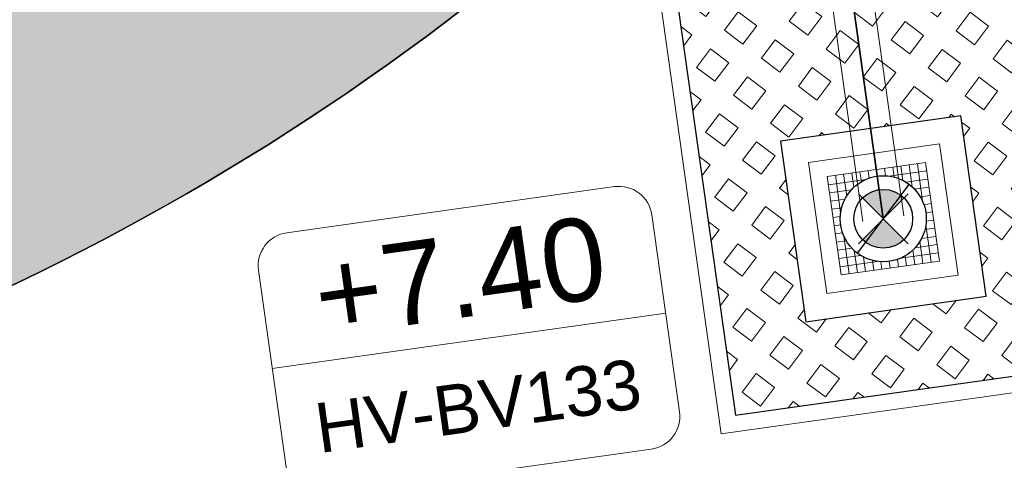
# Model space of a CAD drawing. Extents: x 98477 to 100410, y 398052 to 398969.
# Tile 230 of 256: x 98807.28 to 98813.22, y 398283.54 to 398286.2. Entities that reach past the tile are written whole.
import ezdxf
from ezdxf.enums import TextEntityAlignment as Align

# ---------------------------------------------------------------- set-up
doc = ezdxf.new("R2010")
doc.units = 0
doc.linetypes.add('AL-NUTSTRACE', pattern=[17, 5, -3.5, 0, -3.5, 5])
doc.linetypes.add('RI-DWA', pattern=[9.75, 4.5, -0.75, 0.75, -0.75, 0.75, -0.75, 0.75, -0.75])
for name, color, linetype, lineweight in [('N-KO-kantbegrenzing grondwerk', 70, 'Continuous', 25), ('N-KO-kantverharding', 2, 'Continuous', 25), ('N-KO-opsluitband 100x200mm', 2, 'Continuous', 25), ('N-KO-opsluitband achterkant', 8, 'Continuous', 9), ('N-RI-DWA hoofdriool', 24, 'RI-DWA', 35), ('N-RI-DWA hoofdriool buiswand', 24, 'Continuous', 13), ('N-RI-GWA put', 1, 'Continuous', 25), ('N-RI-GWA putdeksel', 7, 'Continuous', 18), ('N-RI-GWA putnummer', 202, 'Continuous', 18), ('N-RI-GWA putwand', 7, 'Continuous', 18), ("N-VH-arcering 'MAT' grijs 251", 251, 'Continuous', 18), ('N-VH-arcering grasbetontegels', 8, 'Continuous', 9), ('N-VH-arcering printbeton', 8, 'Continuous', 9), ('X-AL-nutstrace VERWERKT', 252, 'AL-NUTSTRACE', 18)]:
    doc.layers.add(name, color=color, linetype=linetype, lineweight=lineweight)
doc.layers.add('X-AL-contourlijnen', color=30, linetype='Continuous', plot=False)
doc.layers.add('X-AL-hulplijn riolering', color=30, linetype='Continuous', plot=False)
doc.styles.add('CS Annotative', font='arial.ttf')

# ---------------------------------------------------------------- blocks, each defined once
blk = doc.blocks.new('*U519')
at = {"flags": 128}
blk.add_lwpolyline([(-0.1564719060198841, -0.2076452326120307), (0.1564719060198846, 0.2076452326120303)], dxfattribs=at)
blk.add_circle((4.264769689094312e-16, 2.982217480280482e-17), 0.26)
at = {"layer": 'N-RI-GWA putdeksel', "flags": 128}
blk.add_lwpolyline([(-0.2553284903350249, -0.3388323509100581), (0.3388323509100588, -0.2553284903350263), (0.255328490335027, 0.3388323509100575), (-0.3388323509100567, 0.2553284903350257)], close=True, dxfattribs=at)
at = {"layer": 'N-RI-GWA putdeksel', "lineweight": 5, "flags": 128}
for points in [[(0.007761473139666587, 0.3040390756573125), (0.01400380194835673, 0.2596225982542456)], [(0.05727487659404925, 0.3109977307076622), (0.0656252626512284, 0.2515816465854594)], [(0.1067882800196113, 0.3179563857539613), (0.118984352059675, 0.231176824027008)], [(0.156301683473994, 0.3249150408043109), (0.1749324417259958, 0.1923503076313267)], [(0.2058150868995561, 0.3318736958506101), (0.2376280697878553, 0.1055125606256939)], [(-0.2893189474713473, 0.2622871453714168), (-0.257505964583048, 0.03592601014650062)], [(-0.2398055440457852, 0.269245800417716), (-0.2211747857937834, 0.1366810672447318)], [(-0.1902921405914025, 0.2762044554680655), (-0.1780960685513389, 0.1894248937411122)], [(-0.1407787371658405, 0.2831631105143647), (-0.1324283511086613, 0.223747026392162)], [(-0.0912653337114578, 0.2901217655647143), (-0.08502300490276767, 0.2457052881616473)], [(-0.04175193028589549, 0.2970804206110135), (-0.03618500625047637, 0.257469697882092)], [(0.03592601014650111, 0.2575059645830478), (0.2622871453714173, 0.2893189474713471)], [(0.1366810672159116, 0.2211747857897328), (0.2692458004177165, 0.239805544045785)], [(-0.3318736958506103, 0.2058150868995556), (-0.1055125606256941, 0.2376280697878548)], [(0.1894248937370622, 0.1780960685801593), (0.2762044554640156, 0.190292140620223)], [(-0.3249150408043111, 0.1563016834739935), (-0.1923503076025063, 0.1749324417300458)], [(-0.317956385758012, 0.1067882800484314), (-0.2311768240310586, 0.1189843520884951)], [(0.2237470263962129, 0.1324283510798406), (0.2831631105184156, 0.1407787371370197)], [(-0.3109977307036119, 0.05727487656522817), (-0.2515816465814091, 0.06562526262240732)], [(0.2457052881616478, 0.08502300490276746), (0.2901217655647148, 0.09126533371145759)], [(-0.3040390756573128, 0.007761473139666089), (-0.2596225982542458, 0.01400380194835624)], [(0.2574696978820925, 0.03618500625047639), (0.297080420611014, 0.04175193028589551)], [(-0.2970804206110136, -0.04175193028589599), (-0.2574696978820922, -0.03618500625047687)], [(0.2515816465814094, -0.06562526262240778), (0.3109977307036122, -0.05727487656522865)], [(0.2575059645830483, -0.0359260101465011), (0.2893189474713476, -0.2622871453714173)], [(0.2596225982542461, -0.01400380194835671), (0.304039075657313, -0.00776147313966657)], [(-0.2901217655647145, -0.09126533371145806), (-0.2457052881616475, -0.08502300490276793)], [(-0.2376280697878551, -0.1055125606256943), (-0.2058150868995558, -0.3318736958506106)], [(0.2311768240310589, -0.1189843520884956), (0.3179563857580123, -0.1067882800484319)], [(-0.2831631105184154, -0.1407787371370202), (-0.2237470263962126, -0.132428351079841)], [(-0.2762044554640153, -0.1902921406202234), (-0.189424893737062, -0.1780960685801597)], [(0.1923503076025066, -0.1749324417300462), (0.3249150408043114, -0.156301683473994)], [(0.2211747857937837, -0.1366810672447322), (0.2398055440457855, -0.2692458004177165)], [(-0.2692458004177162, -0.2398055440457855), (-0.1366810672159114, -0.2211747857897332)], [(-0.1749324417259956, -0.1923503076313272), (-0.1563016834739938, -0.3249150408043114)], [(-0.1189843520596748, -0.2311768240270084), (-0.1067882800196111, -0.3179563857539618)], [(0.1055125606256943, -0.2376280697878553), (0.3318736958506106, -0.205815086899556)], [(0.1324283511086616, -0.2237470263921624), (0.1407787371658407, -0.2831631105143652)], [(0.1780960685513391, -0.1894248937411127), (0.1902921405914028, -0.276204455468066)], [(-0.262287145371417, -0.2893189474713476), (-0.03592601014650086, -0.2575059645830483)], [(-0.06562526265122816, -0.25158164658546), (-0.05727487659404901, -0.3109977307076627)], [(-0.01400380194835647, -0.2596225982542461), (-0.007761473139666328, -0.3040390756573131)], [(0.03618500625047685, -0.2574696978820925), (0.04175193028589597, -0.2970804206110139)], [(0.08502300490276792, -0.2457052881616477), (0.09126533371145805, -0.2901217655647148)]]:
    blk.add_lwpolyline(points, dxfattribs=at)
at = {"layer": 'N-RI-GWA putwand', "flags": 128}
for points in [[(-0.4681022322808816, -0.6211926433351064), (0.6211926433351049, -0.4681022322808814), (0.4681022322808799, 0.6211926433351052), (-0.6211926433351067, 0.4681022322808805)], [(-0.3404379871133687, -0.4517764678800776), (0.4517764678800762, -0.3404379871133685), (0.340437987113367, 0.4517764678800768), (-0.4517764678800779, 0.3404379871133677)]]:
    blk.add_lwpolyline(points, close=True, dxfattribs=at)
blk = doc.blocks.new('*U669')
at = {"layer": 'X-AL-hulplijn riolering'}
for points in [[(-0.6275572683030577, 0.6275572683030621), (7.682743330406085e-16, 0), (0.6275572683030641, 0.6275572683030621, 0.4142135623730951)], [(3.290701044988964e-15, 0), (-0.6275572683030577, -0.6275572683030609, 0.4142135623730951), (0.6275572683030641, -0.6275572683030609)]]:
    blk.add_hatch(color=256, dxfattribs=at).paths.add_polyline_path(points)
at = {"lineweight": 9}
blk.add_line((-18.45658864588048, -4.522851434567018), (-6.573371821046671, -2.8527742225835), dxfattribs=at)
blk.add_lwpolyline([(-16.90962817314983, -8.344750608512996), (-7.006947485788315, -6.953019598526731, 0.414213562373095), (-6.155852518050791, -5.823578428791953), (-6.990891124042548, 0.1180299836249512, 0.414213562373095), (-8.120332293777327, 0.9691249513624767), (-18.02301298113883, -0.4226060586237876, 0.414213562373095), (-18.87410794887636, -1.552047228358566), (-18.0390693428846, -7.49365564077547, 0.414213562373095)], format="xyb", close=True)
at = {"layer": 'X-AL-hulplijn riolering'}
for points in [[(0.7530687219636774, -0.7530687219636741), (-0.7530687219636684, 0.7530687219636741)], [(0.7530687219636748, 0.7530687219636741), (-0.7530687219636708, -0.7530687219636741)]]:
    blk.add_lwpolyline(points, dxfattribs=at)
blk.add_circle((3.290701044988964e-15, 0), 0.8875, dxfattribs=at)
at = {"style": 'CS Annotative'}
for tag, height, p in [('HOOGTE', 2.5, (-12.78996495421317, -1.731194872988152)), ('NR', 1.5, (-12.23999551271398, -5.64443078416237))]:
    blk.add_attdef(tag, text='', height=height, rotation=8.000000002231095, dxfattribs=at).set_placement(p, align=Align.MIDDLE_CENTER)

msp = doc.modelspace()

# ---------------------------------------------------------------- hatches: boundary and pattern name
at = {"layer": "N-VH-arcering 'MAT' grijs 251"}
h = msp.add_hatch(color=256, dxfattribs=at)
h.dxf.hatch_style = 1
edge = h.paths.add_edge_path()
edge.add_line((98801.70985258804, 398275.5025756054), (98759.07881222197, 398269.5111736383))
edge.add_arc((98758.55691309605, 398273.2246788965), 3.749999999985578, 188.0000000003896, 277.9999999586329, ccw=False)
edge.add_line((98754.84340783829, 398272.7027797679), (98754.7320693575, 398273.4949942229))
edge.add_arc((98759.43584268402, 398274.1560664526), 4.75000000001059, 98.00000000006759, 188.0000000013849, ccw=False)
edge.add_line((98758.77477045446, 398278.859839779), (98802.64364589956, 398285.0252081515))
edge.add_arc((98800.79960231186, 398298.1462600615), 13.24999999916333, 278.0000000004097, 315.3695932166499)
edge.add_arc((98814.32101528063, 398284.7981743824), 5.750000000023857, 97.99999999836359, 135.3695932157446, ccw=False)
edge.add_line((98813.52076995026, 398290.4922157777), (98817.94515990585, 398291.114023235))
edge.add_arc((98818.74540523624, 398285.4199818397), 5.750000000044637, 8.00000000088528, 97.99999999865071, ccw=False)
edge.add_line((98824.43944663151, 398286.2202271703), (98832.12180180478, 398231.5574297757))
edge.add_arc((98824.4472242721, 398230.4788382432), 7.74999999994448, -36.90337989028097, 8.000000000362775, ccw=False)
edge.add_line((98830.64450586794, 398225.8252159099), (98822.02531955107, 398214.3469478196))
edge.add_arc((98828.62242576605, 398209.3930917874), 8.249999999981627, 143.0966201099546, 188.000000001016)
edge.add_line((98820.45271419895, 398208.2449137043), (98820.95212056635, 398204.6914527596))
edge.add_line((98820.95212056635, 398204.6914527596), (98824.98814049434, 398175.9736787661))
edge.add_line((98824.98814049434, 398175.9736787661), (98826.34507822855, 398166.3185650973))
edge.add_arc((98829.56344945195, 398166.7708776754), 3.249999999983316, 187.9999999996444, 277.9999999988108)
edge.add_line((98830.01576203, 398163.552506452), (98845.49611657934, 398165.7281284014))
edge.add_line((98845.49611657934, 398165.7281284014), (98850.05134969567, 398166.3683246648))
edge.add_line((98850.05134969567, 398166.3683246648), (98871.26042709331, 398169.349066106))
edge.add_line((98871.26042709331, 398169.349066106), (98879.77673248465, 398170.5459547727))
edge.add_line((98879.77673248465, 398170.5459547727), (98895.91810200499, 398172.8144763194))
edge.add_line((98895.91810200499, 398172.8144763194), (98895.01347684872, 398179.2512187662))
edge.add_line((98895.01347684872, 398179.2512187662), (98835.84495974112, 398170.9356259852))
edge.add_arc((98835.18388751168, 398175.6393993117), 4.749999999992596, 188.0000000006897, 277.9999999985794, ccw=False)
edge.add_line((98830.48011418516, 398174.9783270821), (98825.97718274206, 398207.0183491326))
edge.add_arc((98833.65176027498, 398208.096940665), 7.750000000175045, 143.0966201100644, 188.0000000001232, ccw=False)
edge.add_line((98827.4544786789, 398212.7505629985), (98836.07366499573, 398224.2288310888))
edge.add_arc((98829.47655878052, 398229.1826871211), 8.250000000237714, 323.096620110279, 367.9999999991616)
edge.add_line((98837.64627034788, 398230.3308652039), (98837.34238794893, 398232.4931008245))
edge.add_line((98837.34238794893, 398232.4931008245), (98837.34238780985, 398232.493100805))
edge.add_line((98837.34238780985, 398232.493100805), (98829.68786739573, 398286.9578446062))
edge.add_arc((98835.38190879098, 398287.7580899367), 5.749999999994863, 97.99999999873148, 188.0000000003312, ccw=False)
edge.add_line((98834.58166346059, 398293.452131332), (98882.50500414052, 398300.1873176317))
edge.add_arc((98883.61838894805, 398292.2651730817), 8.000000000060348, 11.632034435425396, 97.9999999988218, ccw=False)
edge.add_line((98891.45409032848, 398293.8781776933), (98890.9995, 398296.0865))
edge.add_line((98890.9995, 398296.0865), (98889.023, 398305.688))
edge.add_line((98889.023, 398305.688), (98888.557, 398307.974))
edge.add_line((98888.557, 398307.974), (98887.38477368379, 398314.7597044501))
edge.add_arc((98879.50153614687, 398313.3978799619), 8.00000000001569, -82.00000000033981, 9.801079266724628, ccw=False)
edge.add_line((98880.6149209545, 398305.475735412), (98872.94460748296, 398304.3977431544))
edge.add_arc((98872.42270835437, 398308.1112484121), 3.749999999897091, 189.4265010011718, 278.00000000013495, ccw=False)
edge.add_arc((92946.7354543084, 397324.3039467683), 6003.049999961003, 9.42650100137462, 10.61166010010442)
edge.add_line((98847.1206531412, 398429.7738954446), (98842.31285519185, 398429.0982035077))
edge.add_arc((92946.7354539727, 397324.3039467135), 5998.200000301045, 9.428546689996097, 10.613773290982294, ccw=False)
edge.add_arc((98860.08948650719, 398306.4687901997), 3.840166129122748, -81.43407539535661, 6.657381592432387, ccw=False)
edge.add_line((98860.66146879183, 398302.6714605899), (98847.18483033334, 398300.7774425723))
edge.add_line((98847.18483033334, 398300.7774425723), (98842.62959721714, 398300.1372463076))
edge.add_line((98842.62959721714, 398300.1372463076), (98820.15051205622, 398296.9780169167))
edge.add_arc((98819.35026672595, 398302.672058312), 5.749999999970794, 187.9999999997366, 277.99999999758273, ccw=False)
edge.add_line((98813.65622533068, 398301.8718129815), (98812.30624625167, 398311.4774132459))
edge.add_line((98812.30624625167, 398311.4774132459), (98811.1093575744, 398319.9937186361))
edge.add_line((98811.1093575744, 398319.9937186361), (98809.24443803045, 398333.2633107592))
edge.add_line((98809.24443803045, 398333.2633107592), (98808.67382831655, 398337.3234098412))
edge.add_line((98808.67382831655, 398337.3234098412), (98807.71353391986, 398344.1562595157))
edge.add_line((98807.71353391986, 398344.1562595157), (98807.70657526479, 398344.2057729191))
edge.add_line((98807.70657526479, 398344.2057729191), (98811.66764753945, 398344.7624653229))
edge.add_line((98811.66764753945, 398344.7624653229), (98829.49247277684, 398347.2675811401))
edge.add_line((98829.49247277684, 398347.2675811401), (98831.96814294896, 398347.6155138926))
edge.add_line((98831.96814294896, 398347.6155138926), (98831.06351779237, 398354.0522563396))
edge.add_line((98831.06351779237, 398354.0522563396), (98828.58784762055, 398353.704323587))
edge.add_line((98828.58784762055, 398353.704323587), (98810.76302238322, 398351.1992077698))
edge.add_line((98810.76302238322, 398351.1992077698), (98806.80195010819, 398350.6425153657))
edge.add_line((98806.80195010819, 398350.6425153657), (98806.79499145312, 398350.6920287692))
edge.add_line((98806.79499145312, 398350.6920287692), (98805.14616655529, 398362.4240275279))
edge.add_line((98805.14616655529, 398362.4240275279), (98805.04836903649, 398363.119893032))
edge.add_line((98805.04836903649, 398363.119893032), (98803.99065346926, 398370.6459303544))
edge.add_line((98803.99065346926, 398370.6459303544), (98802.48758397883, 398381.3408254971))
edge.add_line((98802.48758397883, 398381.3408254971), (98801.4298684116, 398388.8668628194))
edge.add_line((98801.4298684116, 398388.8668628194), (98799.92679892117, 398399.561757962))
edge.add_line((98799.92679892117, 398399.561757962), (98798.86908335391, 398407.0877952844))
edge.add_line((98798.86908335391, 398407.0877952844), (98797.36601386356, 398417.7826904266))
edge.add_line((98797.36601386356, 398417.7826904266), (98796.79540414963, 398421.8427895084))
edge.add_line((98796.79540414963, 398421.8427895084), (98795.88382033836, 398428.3290453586))
edge.add_line((98795.88382033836, 398428.3290453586), (98795.87686168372, 398428.3785587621))
edge.add_line((98795.87686168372, 398428.3785587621), (98799.83793395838, 398428.9352511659))
edge.add_line((98799.83793395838, 398428.9352511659), (98817.66275919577, 398431.4403669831))
edge.add_line((98817.66275919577, 398431.4403669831), (98820.13842936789, 398431.7882997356))
edge.add_line((98820.13842936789, 398431.7882997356), (98819.2338042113, 398438.2250421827))
edge.add_line((98819.2338042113, 398438.2250421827), (98816.75813403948, 398437.87710943))
edge.add_line((98816.75813403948, 398437.87710943), (98798.93330880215, 398435.3719936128))
edge.add_line((98798.93330880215, 398435.3719936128), (98794.9722365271, 398434.8153012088))
edge.add_line((98794.9722365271, 398434.8153012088), (98794.96527787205, 398434.8648146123))
edge.add_line((98794.96527787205, 398434.8648146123), (98793.37870452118, 398446.1538705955))
edge.add_line((98793.37870452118, 398446.1538705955), (98792.73850825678, 398450.7091037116))
edge.add_line((98792.73850825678, 398450.7091037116), (98789.33816684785, 398474.9037900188))
edge.add_line((98789.33816684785, 398474.9037900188), (98783.89169246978, 398474.1383379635))
edge.add_line((98783.89169246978, 398474.1383379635), (98786.76317609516, 398453.7066703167))
edge.add_arc((98782.05940276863, 398453.0455980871), 4.750000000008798, -82.0000000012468, 7.999999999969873, ccw=False)
edge.add_line((98782.72047499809, 398448.3418247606), (98773.11487473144, 398446.9918456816))
edge.add_line((98773.11487473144, 398446.9918456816), (98764.5985693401, 398445.7949570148))
edge.add_line((98764.5985693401, 398445.7949570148), (98743.40683266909, 398442.8166526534))
edge.add_line((98743.40683266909, 398442.8166526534), (98734.89052727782, 398441.6197639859))
edge.add_line((98734.89052727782, 398441.6197639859), (98611.80020633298, 398424.3205475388))
edge.add_line((98611.80020633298, 398424.3205475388), (98607.65702311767, 398453.8008279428))
edge.add_arc((98611.6373665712, 398454.1216500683), 3.993251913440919, 101.39182936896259, 184.6081706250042, ccw=False)
edge.add_line((98610.84862924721, 398458.0362323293), (98611.83889731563, 398458.1754054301))
edge.add_line((98611.83889731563, 398458.1754054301), (98639.5664032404, 398462.0722522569))
edge.add_line((98639.5664032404, 398462.0722522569), (98641.54693937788, 398462.3505984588))
edge.add_line((98641.54693937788, 398462.3505984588), (98659.37176461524, 398464.8557142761))
edge.add_line((98659.37176461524, 398464.8557142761), (98661.84743478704, 398465.2036470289))
edge.add_line((98661.84743478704, 398465.2036470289), (98660.94280963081, 398471.6403894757))
edge.add_line((98660.94280963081, 398471.6403894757), (98649.90132066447, 398470.0886093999))
edge.add_line((98649.90132066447, 398470.0886093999), (98624.64948491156, 398466.5396953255))
edge.add_line((98624.64948491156, 398466.5396953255), (98622.66894877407, 398466.2613491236))
edge.add_line((98622.66894877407, 398466.2613491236), (98604.84412353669, 398463.7562333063))
edge.add_line((98604.84412353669, 398463.7562333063), (98602.86358739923, 398463.4778871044))
edge.add_line((98602.86358739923, 398463.4778871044), (98594.9414428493, 398462.3645022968))
edge.add_line((98594.9414428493, 398462.3645022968), (98576.27488975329, 398459.7410893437))
edge.add_line((98576.27488975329, 398459.7410893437), (98577.17951490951, 398453.3043468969))
edge.add_line((98577.17951490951, 398453.3043468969), (98578.1697829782, 398453.4435199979))
edge.add_line((98578.1697829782, 398453.4435199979), (98598.47059208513, 398456.2943364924))
edge.add_arc((98598.79151287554, 398452.3139562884), 3.993296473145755, 11.424909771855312, 94.60953932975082, ccw=False)
edge.add_line((98602.70568277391, 398453.1049624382), (98606.84886598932, 398423.6246820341))
edge.add_line((98606.84886598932, 398423.6246820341), (98548.81915716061, 398415.4691383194))
edge.add_arc((98548.15808493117, 398420.172911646), 4.750000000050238, 188.0000000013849, 277.99999999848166, ccw=False)
edge.add_line((98543.45431160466, 398419.5118394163), (98539.76818545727, 398445.7399897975))
edge.add_line((98539.76818545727, 398445.7399897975), (98538.97597100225, 398445.6286513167))
edge.add_line((98538.97597100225, 398445.6286513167), (98538.73241807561, 398447.361620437))
edge.add_line((98538.73241807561, 398447.361620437), (98534.77134580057, 398446.8049280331))
edge.add_line((98534.77134580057, 398446.8049280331), (98536.52992450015, 398434.2919904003))
edge.add_line((98536.52992450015, 398434.2919904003), (98537.17012076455, 398429.7367572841))
edge.add_line((98537.17012076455, 398429.7367572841), (98538.39484405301, 398421.0223982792))
edge.add_line((98538.39484405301, 398421.0223982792), (98539.03504031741, 398416.467165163))
edge.add_line((98539.03504031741, 398416.467165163), (98541.02521566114, 398402.30633178))
edge.add_line((98541.02521566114, 398402.30633178), (98541.66541192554, 398397.7510986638))
edge.add_line((98541.66541192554, 398397.7510986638), (98543.65558726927, 398383.5902652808))
edge.add_line((98543.65558726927, 398383.5902652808), (98544.29578353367, 398379.0350321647))
edge.add_line((98544.29578353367, 398379.0350321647), (98545.60401068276, 398369.7265123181))
edge.add_arc((98543.87104156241, 398369.4829593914), 1.750000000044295, -82.00000000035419, 7.99999999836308, ccw=False)
edge.add_line((98544.11459448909, 398367.7499902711), (98522.47723718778, 398364.7090580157))
edge.add_line((98522.47723718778, 398364.7090580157), (98523.21485462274, 398359.4606372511))
edge.add_line((98523.21485462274, 398359.4606372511), (98545.05026553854, 398362.5294041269))
edge.add_line((98545.05026553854, 398362.5294041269), (98549.60549865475, 398363.1696003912))
edge.add_line((98549.60549865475, 398363.1696003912), (98564.16243926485, 398365.2154449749))
edge.add_arc((98564.82351149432, 398360.5116716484), 4.749999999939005, 8.000000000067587, 97.99999999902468, ccw=False)
edge.add_line((98569.5272848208, 398361.172743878), (98576.49985717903, 398311.5603136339))
edge.add_arc((98571.7960838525, 398310.8992414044), 4.749999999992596, -82.0000000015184, 7.999999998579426, ccw=False)
edge.add_line((98572.45715608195, 398306.1954680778), (98563.84182388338, 398304.9846620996))
edge.add_line((98563.84182388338, 398304.9846620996), (98559.28659076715, 398304.3444658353))
edge.add_line((98559.28659076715, 398304.3444658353), (98541.0161448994, 398301.7767221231))
edge.add_line((98541.0161448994, 398301.7767221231), (98541.7537623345, 398296.5283013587))
edge.add_line((98541.7537623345, 398296.5283013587), (98553.88454617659, 398298.2331718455))
edge.add_arc((98554.12809910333, 398296.5002027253), 1.749999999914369, 7.999999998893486, 98.0000000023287, ccw=False)
edge.add_line((98555.86106822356, 398296.7437556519), (98557.35022040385, 398286.1478873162))
edge.add_line((98557.35022040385, 398286.1478873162), (98557.99041666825, 398281.5926542))
edge.add_line((98557.99041666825, 398281.5926542), (98560.13368242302, 398266.3425259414))
edge.add_line((98560.13368242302, 398266.3425259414), (98560.77387868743, 398261.7872928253))
edge.add_line((98560.77387868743, 398261.7872928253), (98562.9171444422, 398246.5371645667))
edge.add_line((98562.9171444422, 398246.5371645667), (98563.5573407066, 398241.9819314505))
edge.add_line((98563.5573407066, 398241.9819314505), (98565.70060646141, 398226.7318031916))
edge.add_line((98565.70060646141, 398226.7318031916), (98566.34080272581, 398222.1765700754))
edge.add_line((98566.34080272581, 398222.1765700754), (98567.56552601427, 398213.4622110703))
edge.add_line((98567.56552601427, 398213.4622110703), (98568.20572227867, 398208.9069779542))
edge.add_line((98568.20572227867, 398208.9069779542), (98576.53105717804, 398149.6691420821))
edge.add_line((98576.53105717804, 398149.6691420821), (98576.55610833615, 398149.4908938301))
edge.add_line((98576.55610833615, 398149.4908938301), (98535.4599834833, 398143.7152101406))
edge.add_line((98535.4599834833, 398143.7152101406), (98536.3465161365, 398137.4072025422))
edge.add_line((98536.3465161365, 398137.4072025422), (98537.33678420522, 398137.5463756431))
edge.add_line((98537.33678420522, 398137.5463756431), (98577.44264098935, 398143.1828862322))
edge.add_line((98577.44264098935, 398143.1828862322), (98578.76478544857, 398133.7753395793))
edge.add_line((98578.76478544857, 398133.7753395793), (98538.65892866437, 398128.1388289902))
edge.add_line((98538.65892866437, 398128.1388289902), (98537.66866059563, 398127.9996558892))
edge.add_line((98537.66866059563, 398127.9996558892), (98538.57328575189, 398121.5629134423))
edge.add_line((98538.57328575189, 398121.5629134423), (98579.66941060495, 398127.3385971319))
edge.add_line((98579.66941060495, 398127.3385971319), (98579.67636925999, 398127.2890837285))
edge.add_line((98579.67636925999, 398127.2890837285), (98580.7660946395, 398119.5352847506))
edge.add_line((98580.7660946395, 398119.5352847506), (98582.57534495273, 398106.6617998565))
edge.add_line((98582.57534495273, 398106.6617998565), (98583.06245080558, 398103.1958616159))
edge.add_line((98583.06245080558, 398103.1958616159), (98584.87170111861, 398090.3223767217))
edge.add_line((98584.87170111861, 398090.3223767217), (98585.35880697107, 398086.8564384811))
edge.add_line((98585.35880697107, 398086.8564384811), (98587.16805728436, 398073.9829535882))
edge.add_line((98587.16805728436, 398073.9829535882), (98588.14928671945, 398067.0011433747))
edge.add_arc((98585.92118356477, 398066.6880038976), 2.249999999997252, -71.05267843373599, 7.999999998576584, ccw=False)
edge.add_line((98586.6517556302, 398064.5599145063), (98587.08769329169, 398064.7095716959))
edge.add_line((98587.08769329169, 398064.7095716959), (98595.76511800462, 398067.6885274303))
edge.add_line((98595.76511800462, 398067.6885274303), (98596.09256923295, 398067.8009412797))
edge.add_arc((98595.36199716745, 398069.9290306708), 2.249999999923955, 187.9999999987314, 288.947321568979, ccw=False)
edge.add_line((98593.13389401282, 398069.6158911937), (98582.46560133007, 398145.5247379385))
edge.add_arc((98587.16937465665, 398146.1858101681), 4.750000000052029, 98.00000000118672, 187.9999999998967, ccw=False)
edge.add_line((98586.50830242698, 398150.8895834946), (98609.06670264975, 398154.0599598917))
edge.add_line((98609.06670264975, 398154.0599598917), (98621.30783352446, 398156.2004915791))
edge.add_line((98621.30783352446, 398156.2004915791), (98618.71337939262, 398174.6609919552))
edge.add_line((98618.71337939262, 398174.6609919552), (98600.88855415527, 398172.155876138))
edge.add_line((98600.88855415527, 398172.155876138), (98602.70587460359, 398159.2249692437))
edge.add_line((98602.70587460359, 398159.2249692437), (98585.67326382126, 398156.8311919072))
edge.add_arc((98585.08617653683, 398161.633146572), 4.837710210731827, 189.0296070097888, 276.97039299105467, ccw=False)
edge.add_line((98580.30841826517, 398160.8738930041), (98573.6350680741, 398208.3572469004))
edge.add_line((98573.6350680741, 398208.3572469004), (98572.71652560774, 398214.8930161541))
edge.add_line((98572.71652560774, 398214.8930161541), (98570.01656744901, 398234.1042166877))
edge.add_line((98570.01656744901, 398234.1042166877), (98569.09802498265, 398240.6399859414))
edge.add_line((98569.09802498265, 398240.6399859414), (98568.63179509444, 398243.9573839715))
edge.add_line((98568.63179509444, 398243.9573839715), (98568.16556520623, 398247.2747820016))
edge.add_arc((98572.86933853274, 398247.9358542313), 4.74999999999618, 98.00000000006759, 188.0000000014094, ccw=False)
edge.add_line((98572.20826630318, 398252.6396275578), (98597.85620928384, 398256.2442108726))
edge.add_line((98597.85620928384, 398256.2442108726), (98604.39197853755, 398257.1627533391))
edge.add_line((98604.39197853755, 398257.1627533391), (98619.64210679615, 398259.3060190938))
edge.add_line((98619.64210679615, 398259.3060190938), (98626.17787604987, 398260.2245615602))
edge.add_line((98626.17787604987, 398260.2245615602), (98639.44746817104, 398262.089481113))
edge.add_line((98639.44746817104, 398262.089481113), (98639.4969815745, 398262.096439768))
edge.add_line((98639.4969815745, 398262.096439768), (98640.05367397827, 398258.1353674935))
edge.add_line((98640.05367397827, 398258.1353674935), (98641.8629242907, 398245.2618825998))
edge.add_line((98641.8629242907, 398245.2618825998), (98642.14127049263, 398243.2813464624))
edge.add_line((98642.14127049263, 398243.2813464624), (98643.25465530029, 398235.3592019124))
edge.add_line((98643.25465530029, 398235.3592019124), (98644.5767997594, 398225.9516552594))
edge.add_line((98644.5767997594, 398225.9516552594), (98646.03811731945, 398215.5538405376))
edge.add_line((98646.03811731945, 398215.5538405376), (98646.38605007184, 398213.0781703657))
edge.add_line((98646.38605007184, 398213.0781703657), (98652.82279251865, 398213.9827955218))
edge.add_line((98652.82279251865, 398213.9827955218), (98652.47485976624, 398216.4584656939))
edge.add_line((98652.47485976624, 398216.4584656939), (98651.70940771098, 398221.904940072))
edge.add_line((98651.70940771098, 398221.904940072), (98651.43106150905, 398223.8854762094))
edge.add_line((98651.43106150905, 398223.8854762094), (98649.62181119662, 398236.758961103))
edge.add_line((98649.62181119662, 398236.758961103), (98649.34346499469, 398238.7394972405))
edge.add_line((98649.34346499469, 398238.7394972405), (98646.49041642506, 398259.0399926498))
edge.add_line((98646.49041642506, 398259.0399926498), (98645.93372402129, 398263.0010649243))
edge.add_line((98645.93372402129, 398263.0010649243), (98645.98323742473, 398263.0080235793))
edge.add_line((98645.98323742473, 398263.0080235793), (98654.39783815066, 398264.1906185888))
edge.add_line((98654.39783815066, 398264.1906185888), (98722.62535253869, 398273.7793704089))
edge.add_line((98722.62535253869, 398273.7793704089), (98731.14165792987, 398274.9762590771))
edge.add_line((98731.14165792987, 398274.9762590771), (98743.97026282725, 398276.7792019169))
edge.add_arc((98744.55735011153, 398271.9772472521), 4.837710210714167, 9.02960700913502, 96.9703929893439, ccw=False)
edge.add_line((98749.33510838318, 398272.73650082), (98750.7268393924, 398262.8338201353))
edge.add_line((98750.7268393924, 398262.8338201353), (98752.41029510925, 398263.0704144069))
edge.add_line((98752.41029510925, 398263.0704144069), (98756.96552822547, 398263.7106106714))
edge.add_line((98756.96552822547, 398263.7106106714), (98772.21565648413, 398265.8538764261))
edge.add_line((98772.21565648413, 398265.8538764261), (98776.77088960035, 398266.4940726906))
edge.add_line((98776.77088960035, 398266.4940726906), (98795.98209013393, 398269.1940308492))
edge.add_line((98795.98209013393, 398269.1940308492), (98800.53732325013, 398269.8342271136))
edge.add_line((98800.53732325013, 398269.8342271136), (98802.46834598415, 398270.1056146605))
edge.add_line((98802.46834598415, 398270.1056146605), (98801.70985258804, 398275.5025756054))
edge = h.paths.add_edge_path(flags=16)
edge.add_line((98744.0622075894, 398333.4636472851), (98751.98435213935, 398334.5770320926))
edge.add_line((98751.98435213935, 398334.5770320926), (98753.96600319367, 398334.8555349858))
edge.add_line((98753.96600319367, 398334.8555349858), (98764.36270300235, 398336.316695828))
edge.add_line((98764.36270300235, 398336.316695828), (98764.36270299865, 398336.3166958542))
edge.add_line((98764.36270299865, 398336.3166958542), (98766.34323913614, 398336.5950420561))
edge.add_line((98766.34323913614, 398336.5950420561), (98774.26538368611, 398337.7084268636))
edge.add_line((98774.26538368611, 398337.7084268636), (98774.24729118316, 398337.8371617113))
edge.add_line((98774.24729118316, 398337.8371617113), (98802.48973650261, 398341.8063785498))
edge.add_line((98802.48973650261, 398341.8063785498), (98803.0185942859, 398338.0433598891))
edge.add_line((98803.0185942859, 398338.0433598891), (98808.47417984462, 398299.2248515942))
edge.add_arc((98800.79960231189, 398298.1462600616), 7.750000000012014, -82.00000000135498, 8.000000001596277, ccw=False)
edge.add_line((98801.87819384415, 398290.4716825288), (98771.96746476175, 398286.2680036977))
edge.add_line((98771.96746476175, 398286.2680036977), (98767.41223164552, 398285.6278074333))
edge.add_line((98767.41223164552, 398285.6278074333), (98755.13290759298, 398283.9020609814))
edge.add_line((98755.13290759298, 398283.9020609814), (98746.61660220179, 398282.7051723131))
edge.add_line((98746.61660220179, 398282.7051723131), (98730.37620587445, 398280.4227334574))
edge.add_line((98730.37620587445, 398280.4227334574), (98721.85990048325, 398279.2258447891))
edge.add_line((98721.85990048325, 398279.2258447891), (98654.3282516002, 398269.7348904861))
edge.add_arc((98653.66717937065, 398274.4386638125), 4.749999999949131, 187.9999999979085, 277.9999999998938, ccw=False)
edge.add_line((98648.96340604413, 398273.7775915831), (98644.1340994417, 398308.1398935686))
edge.add_line((98644.1340994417, 398308.1398935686), (98642.93721077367, 398316.6561989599))
edge.add_line((98642.93721077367, 398316.6561989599), (98640.29988051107, 398335.4217788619))
edge.add_line((98640.29988051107, 398335.4217788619), (98638.12129075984, 398335.1155980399))
edge.add_line((98638.12129075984, 398335.1155980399), (98637.23004949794, 398334.990342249))
edge.add_line((98637.23004949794, 398334.990342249), (98635.05145974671, 398334.6841614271))
edge.add_line((98635.05145974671, 398334.6841614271), (98635.74036659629, 398329.7823344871))
edge.add_line((98635.74036659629, 398329.7823344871), (98636.93725526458, 398321.266029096))
edge.add_line((98636.93725526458, 398321.266029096), (98638.384655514, 398310.967241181))
edge.add_line((98638.384655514, 398310.967241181), (98639.02485177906, 398306.4120080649))
edge.add_line((98639.02485177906, 398306.4120080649), (98641.16811753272, 398291.1618798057))
edge.add_line((98641.16811753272, 398291.1618798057), (98642.36500620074, 398282.6455744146))
edge.add_line((98642.36500620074, 398282.6455744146), (98643.71498527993, 398273.0399741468))
edge.add_arc((98639.01121195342, 398272.3789019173), 4.749999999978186, -82.00000000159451, 7.999999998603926, ccw=False)
edge.add_line((98639.67228418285, 398267.6751285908), (98619.32227537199, 398264.8151213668))
edge.add_line((98619.32227537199, 398264.8151213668), (98614.27190822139, 398264.1053385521))
edge.add_line((98614.27190822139, 398264.1053385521), (98593.92189940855, 398261.2453313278))
edge.add_arc((98593.26082717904, 398265.9491046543), 4.750000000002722, 188.0000000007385, 277.9999999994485, ccw=False)
edge.add_line((98588.55705385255, 398265.2880324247), (98581.77932383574, 398313.5140873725))
edge.add_line((98581.77932383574, 398313.5140873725), (98580.58243516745, 398322.0303927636))
edge.add_line((98580.58243516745, 398322.0303927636), (98575.23122943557, 398360.1062000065))
edge.add_line((98575.23122943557, 398360.1062000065), (98574.59103317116, 398364.6614331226))
edge.add_line((98574.59103317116, 398364.6614331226), (98572.66348572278, 398378.3766458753))
edge.add_line((98572.66348572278, 398378.3766458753), (98571.18825085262, 398388.8734874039))
edge.add_line((98571.18825085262, 398388.8734874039), (98568.51612731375, 398407.8866343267))
edge.add_arc((98573.21990064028, 398408.5477065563), 4.750000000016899, 97.9999999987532, 188.0000000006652, ccw=False)
edge.add_line((98572.55882841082, 398413.2514798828), (98607.11918401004, 398418.1086211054))
edge.add_line((98607.11918401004, 398418.1086211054), (98607.61431804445, 398418.1782076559))
edge.add_line((98607.61431804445, 398418.1782076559), (98611.58353488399, 398389.9357623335))
edge.add_line((98611.58353488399, 398389.9357623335), (98611.454800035, 398389.9176698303))
edge.add_line((98611.454800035, 398389.9176698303), (98613.2640503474, 398377.0441849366))
edge.add_line((98613.2640503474, 398377.0441849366), (98613.33363689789, 398376.5490509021))
edge.add_line((98613.33363689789, 398376.5490509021), (98626.20712179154, 398378.3583012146))
edge.add_line((98626.20712179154, 398378.3583012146), (98628.18765792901, 398378.6366474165))
edge.add_line((98628.18765792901, 398378.6366474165), (98636.10980247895, 398379.7500322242))
edge.add_line((98636.10980247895, 398379.7500322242), (98648.36932117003, 398381.4729952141))
edge.add_line((98648.36932117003, 398381.4729952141), (98647.4646960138, 398387.9097376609))
edge.add_line((98647.4646960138, 398387.9097376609), (98634.59121112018, 398386.1004873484))
edge.add_line((98634.59121112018, 398386.1004873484), (98632.49184281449, 398385.8054403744))
edge.add_line((98632.49184281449, 398385.8054403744), (98619.73719008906, 398384.0128908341))
edge.add_line((98619.73719008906, 398384.0128908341), (98617.50908693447, 398383.6997513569))
edge.add_line((98617.50908693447, 398383.6997513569), (98612.56565838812, 398418.8740731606))
edge.add_line((98612.56565838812, 398418.8740731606), (98613.06079242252, 398418.943659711))
edge.add_line((98613.06079242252, 398418.943659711), (98667.57504960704, 398426.6051389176))
edge.add_line((98667.57504960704, 398426.6051389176), (98722.08930679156, 398434.2666181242))
edge.add_line((98722.08930679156, 398434.2666181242), (98726.14940587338, 398434.8372278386))
edge.add_line((98726.14940587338, 398434.8372278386), (98759.42241298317, 398439.51344403))
edge.add_line((98759.42241298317, 398439.51344403), (98763.48251206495, 398440.084053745))
edge.add_line((98763.48251206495, 398440.084053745), (98783.48592705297, 398442.8953503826))
edge.add_arc((98784.14699928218, 398438.191577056), 4.750000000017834, 8.000000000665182, 97.99999999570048, ccw=False)
edge.add_line((98788.85077260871, 398438.8526492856), (98795.6145853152, 398390.7256211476))
edge.add_arc((98790.91081198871, 398390.064548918), 4.749999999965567, -82.00000000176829, 8.000000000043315, ccw=False)
edge.add_line((98791.57188421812, 398385.3607755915), (98787.36324492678, 398384.7692899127))
edge.add_line((98787.36324492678, 398384.7692899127), (98774.48976003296, 398382.9600396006))
edge.add_line((98774.48976003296, 398382.9600396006), (98766.12199485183, 398381.7840268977))
edge.add_line((98766.12199485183, 398381.7840268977), (98766.07248144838, 398381.7770682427))
edge.add_line((98766.07248144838, 398381.7770682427), (98764.94517930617, 398389.7982395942))
edge.add_line((98764.94517930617, 398389.7982395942), (98762.09213076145, 398410.0987350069))
edge.add_line((98762.09213076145, 398410.0987350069), (98761.95295766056, 398411.0890030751))
edge.add_line((98761.95295766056, 398411.0890030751), (98755.5162152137, 398410.1843779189))
edge.add_line((98755.5162152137, 398410.1843779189), (98755.65538831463, 398409.1941098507))
edge.add_line((98755.65538831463, 398409.1941098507), (98758.50843688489, 398388.893614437))
edge.add_line((98758.50843688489, 398388.893614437), (98759.63573900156, 398380.8724430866))
edge.add_line((98759.63573900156, 398380.8724430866), (98759.5862255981, 398380.8654844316))
edge.add_line((98759.5862255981, 398380.8654844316), (98748.79230364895, 398379.3484976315))
edge.add_line((98748.79230364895, 398379.3484976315), (98744.23707053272, 398378.7083013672))
edge.add_line((98744.23707053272, 398378.7083013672), (98741.31577972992, 398378.2977407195))
edge.add_line((98741.31577972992, 398378.2977407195), (98735.86930535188, 398377.532288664))
edge.add_line((98735.86930535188, 398377.532288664), (98732.94801454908, 398377.1217280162))
edge.add_line((98732.94801454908, 398377.1217280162), (98728.39278143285, 398376.4815317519))
edge.add_line((98728.39278143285, 398376.4815317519), (98718.31915239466, 398375.0657755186))
edge.add_arc((98720.44154218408, 398359.9641874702), 15.25000000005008, 97.9999999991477, 128.0000000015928)
edge.add_line((98711.052704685, 398371.9813514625), (98707.24934533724, 398369.0098414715))
edge.add_line((98707.24934533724, 398369.0098414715), (98710.51235115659, 398364.8333844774))
edge.add_line((98710.51235115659, 398364.8333844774), (98713.62044188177, 398367.261691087))
edge.add_arc((98721.25410813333, 398357.3241039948), 12.53110121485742, 99.37790491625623, 127.53006232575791, ccw=False)
edge.add_line((98719.21222162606, 398369.6877279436), (98728.55711414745, 398371.001066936))
edge.add_line((98728.55711414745, 398371.001066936), (98733.11234726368, 398371.6412632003))
edge.add_line((98733.11234726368, 398371.6412632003), (98743.90626921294, 398373.1582500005))
edge.add_line((98743.90626921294, 398373.1582500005), (98752.42257460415, 398374.3551386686))
edge.add_line((98752.42257460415, 398374.3551386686), (98763.21649655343, 398375.8721254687))
edge.add_line((98763.21649655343, 398375.8721254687), (98767.77172966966, 398376.512321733))
edge.add_line((98767.77172966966, 398376.512321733), (98793.32064568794, 398380.102987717))
edge.add_arc((98793.7681908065, 398376.2908113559), 3.838357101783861, 9.304190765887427, 96.69580920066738, ccw=False)
edge.add_line((98797.55605007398, 398376.9113815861), (98799.60189465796, 398362.3544409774))
edge.add_line((98799.60189465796, 398362.3544409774), (98801.64078058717, 398347.8470137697))
edge.add_line((98801.64078058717, 398347.8470137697), (98801.71036713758, 398347.3518797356))
edge.add_line((98801.71036713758, 398347.3518797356), (98773.46792181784, 398343.3826628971))
edge.add_line((98773.46792181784, 398343.3826628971), (98773.36075853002, 398344.1451693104))
edge.add_line((98773.36075853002, 398344.1451693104), (98770.8850883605, 398343.7972365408))
edge.add_line((98770.8850883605, 398343.7972365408), (98758.01160346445, 398341.9879862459))
edge.add_line((98758.01160346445, 398341.9879862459), (98756.03106732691, 398341.7096400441))
edge.add_line((98756.03106732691, 398341.7096400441), (98743.15758242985, 398339.900389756))
edge.add_line((98743.15758242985, 398339.900389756), (98743.15758243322, 398339.9003897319))
edge.add_line((98743.15758243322, 398339.9003897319), (98742.16731436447, 398339.761216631))
edge.add_line((98742.16731436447, 398339.761216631), (98743.07193952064, 398333.3244741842))
edge.add_line((98743.07193952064, 398333.3244741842), (98744.0622075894, 398333.4636472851))
edge = h.paths.add_edge_path(flags=16)
edge.add_line((98545.99047331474, 398402.9031704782), (98545.73996173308, 398404.6856530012))
edge.add_arc((98550.44373505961, 398405.3467252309), 4.750000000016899, 98.00000000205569, 188.0000000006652, ccw=False)
edge.add_line((98549.78266282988, 398410.0504985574), (98557.70480737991, 398411.1638833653))
edge.add_arc((98558.36587960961, 398406.4601100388), 4.750000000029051, 8.000000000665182, 98.00000000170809, ccw=False)
edge.add_line((98563.06965293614, 398407.1211822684), (98563.35495779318, 398405.0911327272))
edge.add_line((98563.35495779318, 398405.0911327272), (98565.09462155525, 398392.7127818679))
edge.add_line((98565.09462155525, 398392.7127818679), (98565.44255430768, 398390.237111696))
edge.add_line((98565.44255430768, 398390.237111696), (98567.18221806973, 398377.8587608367))
edge.add_line((98567.18221806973, 398377.8587608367), (98567.46752292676, 398375.8287112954))
edge.add_arc((98562.76374960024, 398375.1676390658), 4.749999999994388, -82.00000000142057, 7.9999999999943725, ccw=False)
edge.add_line((98563.42482182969, 398370.4638657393), (98555.50267727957, 398369.3504809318))
edge.add_arc((98554.84160505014, 398374.0542542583), 4.749999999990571, 187.9999999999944, 277.99999999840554, ccw=False)
edge.add_line((98550.13783172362, 398373.3931820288), (98549.88732014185, 398375.1756645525))
edge.add_line((98549.88732014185, 398375.1756645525), (98548.07806982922, 398388.0491494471))
edge.add_line((98548.07806982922, 398388.0491494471), (98547.79972362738, 398390.0296855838))
edge.add_line((98547.79972362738, 398390.0296855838), (98545.99047331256, 398402.9031704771))
edge = h.paths.add_edge_path(flags=16)
edge.add_line((98580.97427237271, 398279.7231952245), (98580.69592617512, 398281.7037313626))
edge.add_line((98580.69592617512, 398281.7037313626), (98579.23460861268, 398292.1015460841))
edge.add_line((98579.23460861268, 398292.1015460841), (98578.55961907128, 398296.9043462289))
edge.add_arc((98573.85584574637, 398296.2432739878), 4.750000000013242, 8.000000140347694, 98.00000000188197)
edge.add_line((98573.19477351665, 398300.9470473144), (98565.5697093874, 398299.8754144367))
edge.add_arc((98566.23078161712, 398295.1716411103), 4.749999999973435, 98.00000000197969, 186.1903587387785)
edge.add_line((98561.5084782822, 398294.6594387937), (98561.50613232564, 398294.659109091))
edge.add_line((98561.50613232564, 398294.659109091), (98563.66331539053, 398279.3099540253))
edge.add_line((98563.66331539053, 398279.3099540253), (98563.94166159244, 398277.329417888))
edge.add_line((98563.94166159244, 398277.329417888), (98566.09884465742, 398261.9802628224))
edge.add_line((98566.09884465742, 398261.9802628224), (98566.10119061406, 398261.980592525))
edge.add_arc((98570.78174201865, 398262.7898752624), 4.749999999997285, 189.8096412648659, 277.9999999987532)
edge.add_line((98571.4428142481, 398258.0861019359), (98579.06787837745, 398259.1577348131))
edge.add_arc((98578.406806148, 398263.8615081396), 4.749999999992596, 277.9999999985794, 367.9999999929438)
edge.add_line((98583.11057947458, 398264.5225803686), (98582.43558993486, 398269.325380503))
edge.add_line((98582.43558993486, 398269.325380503), (98580.97427237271, 398279.7231952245))
edge = h.paths.add_edge_path(flags=16)
edge.add_line((98615.08128089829, 398162.7819088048), (98614.48868373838, 398166.998456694))
edge.add_arc((98612.75571461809, 398166.7549037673), 1.749999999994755, 8.000000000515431, 98.00000000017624)
edge.add_line((98612.51216169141, 398168.4878728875), (98608.55108941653, 398167.9311804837))
edge.add_arc((98608.79464234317, 398166.1982113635), 1.749999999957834, 97.99999999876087, 188.000000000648)
edge.add_line((98607.06167322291, 398165.9546584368), (98607.65427038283, 398161.7381105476))
edge.add_arc((98609.38723950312, 398161.9816634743), 1.749999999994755, 188.0000000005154, 277.999999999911)
edge.add_line((98609.6307924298, 398160.248694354), (98613.59186470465, 398160.8053867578))
edge.add_arc((98613.348311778, 398162.5383558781), 1.749999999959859, 277.9999999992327, 368.0000000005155)
at = {"layer": 'N-VH-arcering grasbetontegels'}
h = msp.add_hatch(dxfattribs=at)
h.set_pattern_fill('CS-GRASBETONSTEEN', color=256, angle=1.077332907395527e-08)
h.set_pattern_definition([(53.00000001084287, (19448.54779836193, 79321.54942094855), (-0.2236179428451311, 0.1685082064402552), [0.14, -0.14]), (143.0000000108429, (19448.54779836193, 79321.54942094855), (-0.1685082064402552, -0.2236179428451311), [0.14, -0.14]), (53.00000001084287, (19448.43599046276, 79321.63367424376), (-0.2236179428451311, 0.1685082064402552), [0.14, -0.14]), (143.0000000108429, (19448.63205165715, 79321.6612288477), (-0.1685082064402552, -0.2236179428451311), [0.14, -0.14])])
edge = h.paths.add_edge_path()
edge.add_line((98814.19605855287, 398290.4861386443), (98813.53468726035, 398290.3931889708))
edge.add_arc((98814.32101528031, 398284.7981743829), 5.649999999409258, 97.99999999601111, 128.0835135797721)
edge.add_line((98810.83604208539, 398289.2453602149), (98811.59995219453, 398283.8098573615))
edge.add_line((98811.59995219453, 398283.8098573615), (98815.06589043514, 398284.2969632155))
edge.add_line((98815.06589043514, 398284.2969632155), (98814.19605855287, 398290.4861386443))
h.paths.add_polyline_path([(98812.96170414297, 398285.616963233), (98811.87240926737, 398285.4638728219), (98812.02549967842, 398284.3745779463), (98813.11479455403, 398284.5276683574)], flags=16)
at = {"layer": 'N-VH-arcering printbeton'}
h = msp.add_hatch(dxfattribs=at)
h.set_pattern_fill('CS-PRINTBETON', color=256)
h.set_pattern_definition([(45, (0, 0), (-0.3535533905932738, 0.3535533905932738), []), (45, (0.35, 0), (-0.3535533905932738, 0.3535533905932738), [0.5000000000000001, -0.2])])
edge = h.paths.add_edge_path()
edge.add_arc((98814.32101528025, 398284.7981743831), 3.999999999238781, 96.71781849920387, 135.3695932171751, ccw=False)
edge.add_line((98813.8530968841, 398288.770711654), (98818.18690073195, 398289.3807990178))
edge.add_arc((98818.74540523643, 398285.41998184), 3.999999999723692, 7.999999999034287, 98.02621236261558, ccw=False)
edge.add_line((98822.70647751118, 398285.9766742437), (98822.99874102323, 398283.8971112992))
edge.add_line((98822.99874102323, 398283.8971112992), (98824.73171014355, 398284.1406642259))
edge.add_line((98824.73171014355, 398284.1406642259), (98824.43944663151, 398286.2202271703))
edge.add_arc((98818.74540523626, 398285.4199818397), 5.750000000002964, 8.00000000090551, 97.99999999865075)
edge.add_line((98817.94515990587, 398291.114023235), (98813.52076995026, 398290.4922157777))
edge.add_arc((98814.32101528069, 398284.7981743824), 5.750000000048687, 97.99999999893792, 135.3695932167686)
edge.add_arc((98800.79960231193, 398298.1462600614), 13.24999999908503, 277.99999999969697, 315.3695932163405, ccw=False)
edge.add_line((98802.64364589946, 398285.0252081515), (98758.77477045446, 398278.859839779))
edge.add_arc((98759.435842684, 398274.1560664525), 4.750000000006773, 97.99999999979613, 148.8332892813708)
edge.add_line((98755.37143349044, 398276.6143337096), (98803.42904270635, 398283.3785234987))
edge.add_arc((98800.79960231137, 398298.1462600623), 15.00000000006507, 280.0958854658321, 315.369593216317)

# ---------------------------------------------------------------- linework, layer by layer
at = {"layer": 'N-KO-kantbegrenzing grondwerk', "flags": 128}
msp.add_lwpolyline([(98824.73171014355, 398284.1406642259), (98822.99874102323, 398283.8971112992), (98822.70647751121, 398285.9766742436, 0.4142135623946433), (98818.18871283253, 398289.3810541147), (98813.8530968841, 398288.770711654, 0.1702675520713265), (98811.47440202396, 398287.6082976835, -0.1551375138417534), (98803.42904270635, 398283.3785234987), (98755.37143349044, 398276.6143337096)], format="xyb", dxfattribs=at)
at = {"layer": 'N-KO-kantverharding', "flags": 128}
msp.add_lwpolyline([(98802.64364589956, 398285.0252081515, 0.1645162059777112), (98810.22900872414, 398288.8377266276, -0.1645162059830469), (98813.52076995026, 398290.4922157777), (98817.94515990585, 398291.114023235, -0.4142135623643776), (98824.43944663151, 398286.2202271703), (98832.12180180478, 398231.5574297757, -0.1984741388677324), (98830.64450586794, 398225.8252159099), (98823.21633771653, 398215.9330402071)], format="xyb", dxfattribs=at)
at = {"layer": 'N-KO-opsluitband 100x200mm', "flags": 128}
msp.add_lwpolyline([(98810.83604208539, 398289.2453602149), (98811.59995219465, 398283.8098573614), (98815.06589043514, 398284.2969632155), (98814.19605855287, 398290.4861386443), (98813.53468726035, 398290.3931889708, 0.1320232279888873)], format="xyb", close=True, dxfattribs=at)
at = {"layer": 'N-KO-opsluitband achterkant', "flags": 128}
msp.add_lwpolyline([(98810.72904037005, 398289.288187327), (98811.5148426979, 398283.6969132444), (98815.17883455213, 398284.2118537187), (98814.28116804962, 398290.5990827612), (98813.52076995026, 398290.4922157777, 0.1345812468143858)], format="xyb", close=True, dxfattribs=at)
at = {"layer": 'N-RI-DWA hoofdriool'}
msp.add_lwpolyline([(98812.4936019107, 398284.9957705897), (98811.47763827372, 398292.2247274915)], dxfattribs=at)
at = {"layer": 'N-RI-DWA hoofdriool buiswand', "flags": 128}
for points in [[(98812.3698184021, 398284.978373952), (98811.35385476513, 398292.2073308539)], [(98812.61738541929, 398285.0131672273), (98811.60142178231, 398292.2421241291)]]:
    msp.add_lwpolyline(points, dxfattribs=at)
at = {"layer": 'X-AL-contourlijnen', "flags": 128}
msp.add_lwpolyline([(98743.97026282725, 398276.7792019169, -0.4037257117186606), (98749.33510838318, 398272.73650082), (98750.7268393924, 398262.8338201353), (98752.41029510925, 398263.0704144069), (98756.96552822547, 398263.7106106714), (98772.21565648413, 398265.8538764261), (98776.77088960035, 398266.4940726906), (98795.98209013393, 398269.1940308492), (98800.53732325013, 398269.8342271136), (98802.46834598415, 398270.1056146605), (98801.70985258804, 398275.5025756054), (98759.07881222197, 398269.5111736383, -0.4142135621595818), (98754.84340783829, 398272.7027797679), (98754.7320693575, 398273.4949942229, -0.4142135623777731), (98758.77477045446, 398278.859839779), (98802.64364589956, 398285.0252081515, 0.1645162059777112), (98810.22900872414, 398288.8377266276, -0.1645162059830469), (98813.52076995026, 398290.4922157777), (98817.94515990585, 398291.114023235, -0.4142135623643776), (98824.43944663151, 398286.2202271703), (98832.12180180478, 398231.5574297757, -0.1984741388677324), (98830.64450586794, 398225.8252159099), (98822.02531955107, 398214.3469478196, 0.198474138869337)], format="xyb", dxfattribs=at)
for points in [[(98811.47440202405, 398287.6082976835, -0.1702675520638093), (98813.8530968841, 398288.770711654), (98818.18690073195, 398289.3807990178, -0.4143475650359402), (98822.70647751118, 398285.9766742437), (98822.99874102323, 398283.8971112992), (98824.73171014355, 398284.1406642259), (98824.43944663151, 398286.2202271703, 0.4142135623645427), (98817.94515990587, 398291.114023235), (98813.52076995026, 398290.4922157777, 0.1645162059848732), (98810.22900872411, 398288.8377266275, -0.1645162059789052), (98802.64364589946, 398285.0252081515), (98758.77477045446, 398278.859839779, 0.2255123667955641), (98755.37143349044, 398276.6143337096), (98803.42904270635, 398283.3785234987, 0.1551375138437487)], [(98814.19605855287, 398290.4861386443), (98813.53468726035, 398290.3931889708, 0.132023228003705), (98810.83604208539, 398289.2453602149), (98811.59995219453, 398283.8098573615), (98815.06589043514, 398284.2969632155)]]:
    msp.add_lwpolyline(points, format="xyb", close=True, dxfattribs=at)
msp.add_lwpolyline([(98812.96170414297, 398285.616963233), (98811.87240926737, 398285.4638728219), (98812.02549967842, 398284.3745779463), (98813.11479455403, 398284.5276683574)], close=True, dxfattribs=at)
at = {"layer": 'X-AL-nutstrace VERWERKT', "const_width": 1.5, "flags": 128}
msp.add_lwpolyline([(98561.85059787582, 398250.1741246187), (98802.78281900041, 398284.0349400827, 0.1645201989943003), (98810.940810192, 398288.1353480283, -0.1697792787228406), (98813.75666505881, 398289.5145313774), (98879.19022714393, 398298.7116300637)], format="xyb", dxfattribs=at)

# ---------------------------------------------------------------- block references
at = {"layer": 'N-RI-GWA put'}
msp.add_blockref('*U519', (98812.4936019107, 398284.9957705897), dxfattribs=at)
at = {"layer": 'N-RI-GWA putnummer'}
ref = msp.add_blockref('*U669', (98812.4936019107, 398284.9957705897), dxfattribs=dict(at, xscale=0.2, yscale=0.2, zscale=0.2))
ref.add_attrib('HOOGTE', '+7.40', dxfattribs={"linetype": 'Continuous', "height": 0.5, "rotation": 8.000000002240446, "style": 'CS Annotative'}).set_placement((98809.93560891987, 398284.6495316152), align=Align.MIDDLE_CENTER)
ref.add_attrib('NR', 'HV-BV133', dxfattribs={"linetype": 'Continuous', "height": 0.3, "rotation": 8.000000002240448, "style": 'CS Annotative'}).set_placement((98810.04560280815, 398283.866884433), align=Align.MIDDLE_CENTER)

doc.saveas('drawing.dxf')
